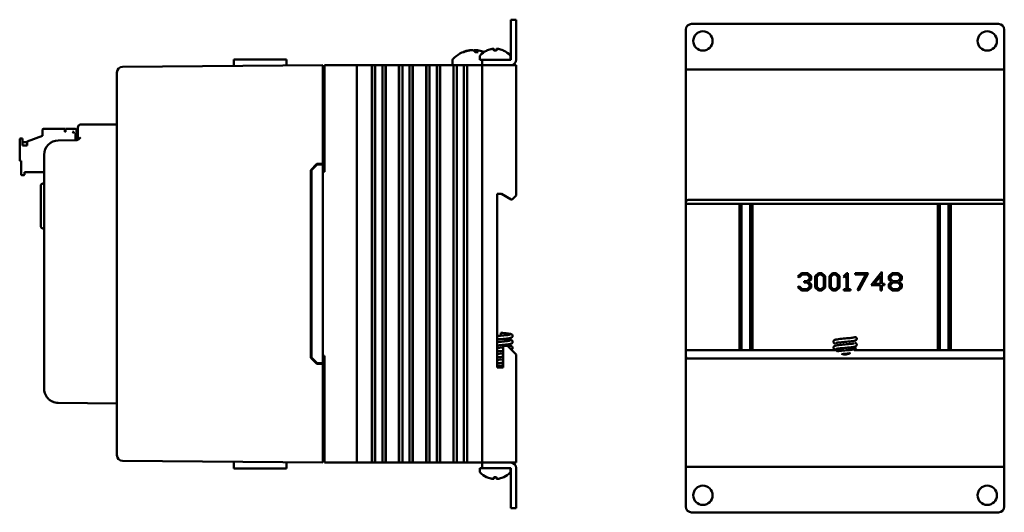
# Model space of a CAD drawing. Header units: inches. Extents: x 1.8 to 23.2, y 1.2 to 17.8.
# Tile 13 of 13: x 14.6 to 23.2, y 7.8 to 12.2. Entities that reach past the tile are written whole.
import ezdxf

# ---------------------------------------------------------------- set-up
doc = ezdxf.new("R2010")
doc.units = ezdxf.units.IN
doc.header["$LTSCALE"] = 0.8
doc.header["$MEASUREMENT"] = 0
doc.layers.add('Visible (ANSI)', color=7, linetype='Continuous', lineweight=50)

msp = doc.modelspace()

# ---------------------------------------------------------------- linework, layer by layer
at = {"layer": 'Visible (ANSI)'}
for p, q in [((18.896, 12.1366), (18.896, 12.1866)), ((18.9438, 12.1866), (18.896, 12.1866)), ((18.896, 12.1366), (18.896, 11.8345)), ((18.9438, 12.1866), (18.9438, 12.1366)), ((18.9438, 11.8345), (18.9438, 12.1366)), ((20.4855, 12.1492), (23.1855, 12.1492)), ((20.4355, 11.7971), (20.4355, 12.0992)), ((23.2355, 12.0992), (23.2355, 11.7971)), ((18.4856, 11.9015), (18.4789, 11.9015)), ((18.6077, 11.9015), (18.5818, 11.9015)), ((18.5929, 11.9166), (18.5916, 11.9015)), ((18.6238, 11.8625), (18.6238, 11.8344)), ((18.7709, 11.9143), (18.7466, 11.9143)), ((18.7477, 11.9273), (18.7489, 11.9143)), ((18.7698, 11.9273), (18.7686, 11.9143)), ((18.8938, 11.8625), (18.8938, 11.8344)), ((17.2438, 11.7866), (15.4823, 11.7713)), ((16.4617, 11.8366), (16.4612, 11.7798)), ((16.4617, 11.8366), (16.6737, 11.8366)), ((16.8225, 11.8366), (16.6737, 11.8366)), ((16.8225, 11.8366), (16.9229, 11.8366)), ((17.2438, 11.7866), (17.2438, 11.7366)), ((17.2588, 11.7866), (17.2588, 10.8466)), ((17.2588, 11.7866), (17.2638, 11.7866)), ((17.2638, 11.7866), (17.5238, 11.7866)), ((17.5238, 11.7866), (17.5438, 11.7866)), ((17.5438, 8.2866), (17.5438, 11.7866)), ((17.6188, 11.7866), (17.5438, 11.7866)), ((17.6188, 11.7866), (17.6699, 11.7866)), ((17.6741, 11.7866), (17.6699, 11.7866)), ((17.6741, 11.7866), (17.6752, 11.7866)), ((17.6741, 11.7866), (17.6741, 8.2866)), ((17.6752, 11.7866), (17.6764, 11.7866)), ((17.6752, 11.7866), (17.6752, 8.2866)), ((17.6764, 11.7866), (17.6917, 11.7866)), ((17.6764, 11.7866), (17.6764, 8.2866)), ((17.6917, 11.7866), (17.7037, 11.7866)), ((17.7037, 11.7866), (17.7206, 11.7866)), ((17.7037, 11.7866), (17.7037, 8.2866)), ((17.7206, 11.7866), (17.7344, 11.7866)), ((17.7344, 11.7866), (17.7361, 11.7866)), ((17.7361, 11.7866), (17.7499, 11.7866)), ((17.7499, 11.7866), (17.7668, 11.7866)), ((17.7668, 11.7866), (17.7788, 11.7866)), ((17.7668, 8.2866), (17.7668, 11.7866)), ((17.7788, 11.7866), (17.7941, 11.7866)), ((17.7941, 11.7866), (17.7953, 11.7866)), ((17.7941, 11.7866), (17.7941, 8.2866)), ((17.7953, 11.7866), (17.7964, 11.7866)), ((17.7953, 11.7866), (17.7953, 8.2866)), ((17.8006, 11.7866), (17.7964, 11.7866)), ((17.7964, 11.7866), (17.7964, 8.2866)), ((17.8006, 11.7866), (17.9089, 11.7866)), ((17.9131, 11.7866), (17.9089, 11.7866)), ((17.9131, 11.7866), (17.9142, 11.7866)), ((17.9131, 11.7866), (17.9131, 8.2866)), ((17.9142, 11.7866), (17.9154, 11.7866)), ((17.9142, 11.7866), (17.9142, 8.2866)), ((17.9154, 11.7866), (17.9307, 11.7866)), ((17.9154, 11.7866), (17.9154, 8.2866)), ((17.9307, 11.7866), (17.9427, 11.7866)), ((17.9427, 11.7866), (17.9596, 11.7866)), ((17.9427, 11.7866), (17.9427, 8.2866)), ((17.9596, 11.7866), (17.9734, 11.7866)), ((17.9734, 11.7866), (17.9751, 11.7866)), ((17.9751, 11.7866), (17.9889, 11.7866)), ((17.9889, 11.7866), (18.0058, 11.7866)), ((18.0058, 8.2866), (18.0058, 11.7866)), ((18.0058, 11.7866), (18.0178, 11.7866)), ((18.0178, 11.7866), (18.0331, 11.7866)), ((18.0331, 11.7866), (18.0343, 11.7866)), ((18.0331, 11.7866), (18.0331, 8.2866)), ((18.0343, 11.7866), (18.0354, 11.7866)), ((18.0343, 11.7866), (18.0343, 8.2866)), ((18.0396, 11.7866), (18.0354, 11.7866)), ((18.0354, 11.7866), (18.0354, 8.2866)), ((18.0396, 11.7866), (18.1479, 11.7866)), ((18.1521, 11.7866), (18.1479, 11.7866)), ((18.1521, 11.7866), (18.1532, 11.7866)), ((18.1521, 11.7866), (18.1521, 8.2866)), ((18.1532, 11.7866), (18.1544, 11.7866)), ((18.1532, 11.7866), (18.1532, 8.2866)), ((18.1544, 11.7866), (18.1697, 11.7866)), ((18.1544, 11.7866), (18.1544, 8.2866)), ((18.1697, 11.7866), (18.1817, 11.7866)), ((18.1817, 11.7866), (18.1986, 11.7866)), ((18.1817, 11.7866), (18.1817, 8.2866)), ((18.1986, 11.7866), (18.2124, 11.7866)), ((18.2124, 11.7866), (18.2141, 11.7866)), ((18.2141, 11.7866), (18.2279, 11.7866)), ((18.2279, 11.7866), (18.2448, 11.7866)), ((18.2448, 8.2866), (18.2448, 11.7866)), ((18.2448, 11.7866), (18.2568, 11.7866)), ((18.2568, 11.7866), (18.2721, 11.7866)), ((18.2721, 11.7866), (18.2733, 11.7866)), ((18.2721, 11.7866), (18.2721, 8.2866)), ((18.2733, 11.7866), (18.2744, 11.7866)), ((18.2733, 11.7866), (18.2733, 8.2866)), ((18.2786, 11.7866), (18.2744, 11.7866)), ((18.2744, 11.7866), (18.2744, 8.2866)), ((18.2786, 11.7866), (18.3869, 11.7866)), ((18.3823, 11.8247), (18.3823, 11.7866)), ((18.3911, 11.7866), (18.3869, 11.7866)), ((18.3911, 11.7866), (18.3922, 11.7866)), ((18.3911, 11.7866), (18.3911, 8.2866)), ((18.3922, 11.7866), (18.3934, 11.7866)), ((18.3922, 11.7866), (18.3922, 8.2866)), ((18.3934, 11.7866), (18.4087, 11.7866)), ((18.3934, 11.7866), (18.3934, 8.2866)), ((18.4087, 11.7866), (18.4207, 11.7866)), ((18.4207, 11.7866), (18.4376, 11.7866)), ((18.4207, 11.7866), (18.4207, 8.2866)), ((18.4376, 11.7866), (18.4514, 11.7866)), ((18.4514, 11.7866), (18.4531, 11.7866)), ((18.4531, 11.7866), (18.4669, 11.7866)), ((18.4669, 11.7866), (18.4838, 11.7866)), ((18.4838, 8.2866), (18.4838, 11.7866)), ((18.4838, 11.7866), (18.4958, 11.7866)), ((18.4958, 11.7866), (18.5111, 11.7866)), ((18.5111, 11.7866), (18.5123, 11.7866)), ((18.5111, 11.7866), (18.5111, 8.2866)), ((18.5123, 11.7866), (18.5134, 11.7866)), ((18.5123, 11.7866), (18.5123, 8.2866)), ((18.5176, 11.7866), (18.5134, 11.7866)), ((18.5134, 11.7866), (18.5134, 8.2866)), ((18.5176, 11.7866), (18.6238, 11.7866)), ((18.6238, 11.8344), (18.6438, 11.8344)), ((18.6438, 11.7866), (18.6238, 11.7866)), ((18.6438, 11.8344), (18.6438, 11.7866)), ((18.6438, 11.8344), (18.6938, 11.8344)), ((18.6438, 11.7866), (18.6638, 11.7866)), ((18.6438, 11.7866), (18.6438, 8.2866)), ((18.6638, 11.7866), (18.9238, 11.7866)), ((18.8959, 11.8344), (18.6938, 11.8344)), ((18.8959, 11.7866), (18.6938, 11.7866)), ((18.9238, 11.7866), (18.9438, 11.7866)), ((18.9438, 10.6376), (18.9438, 11.7866)), ((20.4355, 11.7492), (20.4355, 11.7971)), ((23.2355, 11.7492), (23.2355, 11.7971)), ((15.4328, 11.7208), (15.4328, 11.7213)), ((15.4328, 11.7208), (15.4328, 8.3524)), ((17.2438, 10.9166), (17.2438, 11.7366)), ((17.2438, 11.7176), (17.2588, 11.7176)), ((20.4355, 11.7492), (20.4555, 11.7492)), ((20.4355, 11.7492), (20.4355, 10.5802)), ((20.4555, 11.7492), (23.2155, 11.7492)), ((23.2155, 11.7492), (23.2355, 11.7492)), ((23.2355, 10.5802), (23.2355, 11.7492)), ((15.4328, 11.2651), (15.1135, 11.2624)), ((14.7787, 11.2185), (14.7787, 11.1634)), ((14.7866, 11.2264), (14.9756, 11.2264)), ((14.9756, 11.1988), (14.9756, 11.2264)), ((14.9795, 11.1988), (14.9756, 11.1988)), ((14.9795, 11.2264), (15.0661, 11.2264)), ((14.9795, 11.1988), (14.9795, 11.2264)), ((15.0425, 11.1988), (15.0543, 11.187)), ((15.0543, 11.1988), (15.0425, 11.1988)), ((15.0543, 11.1988), (15.0543, 11.187)), ((15.07, 11.1252), (15.07, 11.187)), ((15.07, 11.187), (15.0888, 11.187)), ((15.0779, 11.187), (15.0779, 11.2146)), ((15.0888, 11.2124), (15.0888, 11.2374)), ((15.0888, 11.2124), (15.0888, 11.1494)), ((14.5779, 11.1319), (14.5779, 10.9508)), ((14.6015, 11.1398), (14.5858, 11.1398)), ((14.6015, 11.0783), (14.6015, 11.1398)), ((14.6015, 11.1083), (14.6449, 11.1083)), ((14.6449, 11.1147), (14.7787, 11.1634)), ((14.6449, 11.1147), (14.6449, 11.0783)), ((15.0705, 11.1245), (14.9167, 11.1231)), ((14.6449, 11.0783), (14.6015, 11.0783)), ((14.7928, 10.9981), (14.7928, 8.9376)), ((14.5858, 10.9429), (14.5897, 10.9429)), ((14.5897, 10.9429), (14.5897, 10.8248)), ((17.1388, 10.8628), (17.1917, 10.9162)), ((17.1438, 10.8608), (17.1938, 10.9112)), ((17.1917, 10.9162), (17.2438, 10.9166)), ((17.2438, 10.9116), (17.1938, 10.9112)), ((17.2438, 10.9116), (17.2438, 10.9166)), ((17.2438, 9.1616), (17.2438, 10.9116)), ((14.6212, 10.8248), (14.6212, 10.8445)), ((14.6212, 10.8445), (14.7928, 10.8445)), ((17.1388, 9.2105), (17.1388, 10.8628)), ((17.1438, 10.8608), (17.1438, 9.2125)), ((17.2438, 10.8466), (17.2588, 10.8466)), ((14.5976, 10.8169), (14.6134, 10.8169)), ((14.7821, 10.7442), (14.7928, 10.7446)), ((14.7628, 10.3691), (14.7628, 10.7242)), ((18.7758, 10.6526), (18.8138, 10.6526)), ((18.7758, 9.1256), (18.7758, 10.6526)), ((18.8138, 10.6526), (18.9004, 10.6026)), ((18.9004, 10.6026), (18.9088, 10.6026)), ((18.9088, 10.6026), (18.9238, 10.6176)), ((18.9438, 10.6376), (18.9238, 10.6176)), ((20.4355, 10.5652), (20.4355, 10.5802)), ((23.2355, 10.5652), (20.4355, 10.5652)), ((20.4355, 9.2782), (20.4355, 10.5652)), ((20.4555, 10.6002), (23.2155, 10.6002)), ((20.906, 10.5652), (20.906, 9.2782)), ((20.9253, 9.2782), (20.9253, 10.5652)), ((21.0017, 9.2782), (21.0017, 10.5652)), ((21.021, 9.2782), (21.021, 10.5652)), ((22.65, 10.5652), (22.65, 9.2782)), ((22.6693, 9.2782), (22.6693, 10.5652)), ((22.7457, 9.2782), (22.7457, 10.5652)), ((22.765, 9.2782), (22.765, 10.5652)), ((23.2355, 10.5802), (23.2355, 10.5652)), ((23.2355, 10.5652), (23.2355, 9.2782)), ((14.7821, 10.3491), (14.7928, 10.3487)), ((22.0642, 9.8486), (22.1591, 9.9675)), ((22.1591, 9.9675), (22.1591, 9.8613)), ((21.4214, 9.9262), (21.452, 9.9548)), ((21.4311, 9.9172), (21.4214, 9.9262)), ((21.4575, 9.9422), (21.4311, 9.9172)), ((21.452, 9.9548), (21.5074, 9.9548)), ((21.5018, 9.9422), (21.4575, 9.9422)), ((21.4746, 9.8846), (21.5018, 9.8846)), ((21.4746, 9.8719), (21.4746, 9.8846)), ((21.5018, 9.8719), (21.4746, 9.8719)), ((21.5227, 9.9224), (21.5018, 9.9422)), ((21.5018, 9.8846), (21.5227, 9.9043)), ((21.5227, 9.8522), (21.5018, 9.8719)), ((21.5074, 9.9548), (21.5363, 9.9277)), ((21.5363, 9.8992), (21.514, 9.8784)), ((21.514, 9.8784), (21.5363, 9.8574)), ((21.5227, 9.9043), (21.5227, 9.9224)), ((21.5363, 9.9277), (21.5363, 9.8992)), ((21.5727, 9.9277), (21.6015, 9.9548)), ((21.5727, 9.8288), (21.5727, 9.9277)), ((21.607, 9.9422), (21.5861, 9.9224)), ((21.5861, 9.9224), (21.5861, 9.834)), ((21.6015, 9.9548), (21.6319, 9.9548)), ((21.6264, 9.9422), (21.607, 9.9422)), ((21.6473, 9.9224), (21.6264, 9.9422)), ((21.6319, 9.9548), (21.6608, 9.9277)), ((21.6473, 9.834), (21.6473, 9.9224)), ((21.6608, 9.9277), (21.6608, 9.8288)), ((21.6973, 9.9277), (21.7261, 9.9548)), ((21.6973, 9.8288), (21.6973, 9.9277)), ((21.7316, 9.9422), (21.7107, 9.9224)), ((21.7107, 9.9224), (21.7107, 9.834)), ((21.7261, 9.9548), (21.7565, 9.9548)), ((21.751, 9.9422), (21.7316, 9.9422)), ((21.7719, 9.9224), (21.751, 9.9422)), ((21.7565, 9.9548), (21.7853, 9.9277)), ((21.7719, 9.834), (21.7719, 9.9224)), ((21.7853, 9.9277), (21.7853, 9.8288)), ((21.8201, 9.9262), (21.8507, 9.9548)), ((21.8298, 9.9172), (21.8201, 9.9262)), ((21.8468, 9.9333), (21.8298, 9.9172)), ((21.8468, 9.8143), (21.8468, 9.9333)), ((21.8507, 9.9548), (21.8601, 9.9548)), ((21.8601, 9.9548), (21.8601, 9.8143)), ((21.9231, 9.9548), (22.0388, 9.9548)), ((21.9231, 9.9422), (21.9231, 9.9548)), ((22.0169, 9.9422), (21.9231, 9.9422)), ((21.945, 9.807), (22.0169, 9.9422)), ((22.0388, 9.9548), (21.9566, 9.8009)), ((22.1456, 9.9296), (22.0911, 9.8613)), ((22.1456, 9.8613), (22.1456, 9.9296)), ((22.2205, 9.9277), (22.2493, 9.9548)), ((22.2205, 9.8992), (22.2205, 9.9277)), ((22.2425, 9.8784), (22.2205, 9.8992)), ((22.2205, 9.8574), (22.2425, 9.8784)), ((22.2549, 9.9422), (22.234, 9.9224)), ((22.234, 9.9224), (22.234, 9.9043)), ((22.234, 9.9043), (22.2549, 9.8846)), ((22.2549, 9.8719), (22.234, 9.8522)), ((22.2493, 9.9548), (22.3047, 9.9548)), ((22.2991, 9.9422), (22.2549, 9.9422)), ((22.2549, 9.8846), (22.2991, 9.8846)), ((22.2991, 9.8719), (22.2549, 9.8719)), ((22.32, 9.9224), (22.2991, 9.9422)), ((22.2991, 9.8846), (22.32, 9.9043)), ((22.32, 9.8522), (22.2991, 9.8719)), ((22.3047, 9.9548), (22.3336, 9.9277)), ((22.3336, 9.8992), (22.3114, 9.8784)), ((22.3114, 9.8784), (22.3336, 9.8574)), ((22.32, 9.9043), (22.32, 9.9224)), ((22.3336, 9.9277), (22.3336, 9.8992)), ((21.4214, 9.8303), (21.4311, 9.8394)), ((21.452, 9.8019), (21.4214, 9.8303)), ((21.4311, 9.8394), (21.4575, 9.8143)), ((21.5074, 9.8019), (21.452, 9.8019)), ((21.4575, 9.8143), (21.5018, 9.8143)), ((21.5018, 9.8143), (21.5227, 9.834)), ((21.5363, 9.8288), (21.5074, 9.8019)), ((21.5227, 9.834), (21.5227, 9.8522)), ((21.5363, 9.8574), (21.5363, 9.8288)), ((21.6015, 9.8019), (21.5727, 9.8288)), ((21.5861, 9.834), (21.607, 9.8143)), ((21.6319, 9.8019), (21.6015, 9.8019)), ((21.607, 9.8143), (21.6264, 9.8143)), ((21.6264, 9.8143), (21.6473, 9.834)), ((21.6608, 9.8288), (21.6319, 9.8019)), ((21.7261, 9.8019), (21.6973, 9.8288)), ((21.7107, 9.834), (21.7316, 9.8143)), ((21.7565, 9.8019), (21.7261, 9.8019)), ((21.7316, 9.8143), (21.751, 9.8143)), ((21.751, 9.8143), (21.7719, 9.834)), ((21.7853, 9.8288), (21.7565, 9.8019)), ((21.8235, 9.8143), (21.8468, 9.8143)), ((21.8235, 9.8019), (21.8235, 9.8143)), ((21.8834, 9.8019), (21.8235, 9.8019)), ((21.8601, 9.8143), (21.8834, 9.8143)), ((21.8834, 9.8143), (21.8834, 9.8019)), ((21.9566, 9.8009), (21.945, 9.807)), ((22.1456, 9.8486), (22.0642, 9.8486)), ((22.0911, 9.8613), (22.1456, 9.8613)), ((22.1456, 9.8033), (22.1456, 9.8486)), ((22.1591, 9.8033), (22.1456, 9.8033)), ((22.1591, 9.8613), (22.1824, 9.8613)), ((22.1591, 9.8486), (22.1591, 9.8033)), ((22.1824, 9.8486), (22.1591, 9.8486)), ((22.1824, 9.8613), (22.1824, 9.8486)), ((22.2205, 9.8288), (22.2205, 9.8574)), ((22.2493, 9.8019), (22.2205, 9.8288)), ((22.234, 9.8522), (22.234, 9.834)), ((22.234, 9.834), (22.2549, 9.8143)), ((22.3047, 9.8019), (22.2493, 9.8019)), ((22.2549, 9.8143), (22.2991, 9.8143)), ((22.2991, 9.8143), (22.32, 9.834)), ((22.3336, 9.8288), (22.3047, 9.8019)), ((22.32, 9.834), (22.32, 9.8522)), ((22.3336, 9.8574), (22.3336, 9.8288)), ((18.8098, 9.4303), (18.8098, 9.4041)), ((18.8678, 9.3156), (18.8278, 9.3156)), ((18.8278, 9.3156), (18.8278, 9.1256)), ((18.9238, 9.2596), (18.8678, 9.3156)), ((21.758, 9.2782), (20.4355, 9.2782)), ((20.4355, 9.2222), (20.4355, 9.2782)), ((21.7449, 9.2782), (21.7449, 9.2832)), ((21.8556, 9.2992), (21.9258, 9.2992)), ((21.8722, 9.2975), (21.9258, 9.2975)), ((23.2355, 9.2782), (21.915, 9.2782)), ((21.9258, 9.2992), (21.9258, 9.2975)), ((21.9258, 9.2975), (21.9261, 9.2975)), ((21.9261, 9.2975), (21.9261, 9.2889)), ((23.2355, 9.2782), (23.2355, 9.2222)), ((17.1917, 9.1571), (17.1388, 9.2105)), ((17.1938, 9.1621), (17.1438, 9.2125)), ((17.2588, 9.2266), (17.2438, 9.2266)), ((17.2588, 9.2266), (17.2588, 8.2866)), ((18.9238, 9.2596), (18.9438, 9.2396)), ((18.9438, 8.2866), (18.9438, 9.2396)), ((20.4355, 9.2222), (20.4355, 8.2492)), ((23.2155, 9.2022), (20.4555, 9.2022)), ((23.2355, 8.2492), (23.2355, 9.2222)), ((17.2438, 9.1566), (17.1917, 9.1571)), ((17.2438, 9.1616), (17.1938, 9.1621)), ((17.2438, 9.1566), (17.2438, 9.1616)), ((17.2438, 8.3366), (17.2438, 9.1566)), ((18.8278, 9.1256), (18.7758, 9.1256)), ((14.9167, 8.8126), (15.4328, 8.8081)), ((15.4328, 8.352), (15.4328, 8.3524)), ((17.2438, 8.3556), (17.2588, 8.3556)), ((17.2438, 8.3366), (17.2438, 8.2866)), ((15.4823, 8.302), (17.2438, 8.2866)), ((16.4617, 8.2366), (16.4612, 8.2935)), ((16.4617, 8.2366), (16.6737, 8.2366)), ((16.8225, 8.2366), (16.6737, 8.2366)), ((16.8225, 8.2366), (16.9229, 8.2366)), ((17.2638, 8.2866), (17.2588, 8.2866)), ((17.2638, 8.2866), (17.5238, 8.2866)), ((17.5438, 8.2866), (17.5238, 8.2866)), ((17.5438, 8.2866), (17.6188, 8.2866)), ((17.6699, 8.2866), (17.6188, 8.2866)), ((17.6699, 8.2866), (17.6741, 8.2866)), ((17.6741, 8.2866), (17.6752, 8.2866)), ((17.6752, 8.2866), (17.6764, 8.2866)), ((17.6764, 8.2866), (17.6917, 8.2866)), ((17.7037, 8.2866), (17.6917, 8.2866)), ((17.7206, 8.2866), (17.7037, 8.2866)), ((17.7344, 8.2866), (17.7206, 8.2866)), ((17.7361, 8.2866), (17.7344, 8.2866)), ((17.7499, 8.2866), (17.7361, 8.2866)), ((17.7668, 8.2866), (17.7499, 8.2866)), ((17.7788, 8.2866), (17.7668, 8.2866)), ((17.7788, 8.2866), (17.7941, 8.2866)), ((17.7941, 8.2866), (17.7953, 8.2866)), ((17.7953, 8.2866), (17.7964, 8.2866)), ((17.7964, 8.2866), (17.8006, 8.2866)), ((17.9089, 8.2866), (17.8006, 8.2866)), ((17.9089, 8.2866), (17.9131, 8.2866)), ((17.9131, 8.2866), (17.9142, 8.2866)), ((17.9142, 8.2866), (17.9154, 8.2866)), ((17.9154, 8.2866), (17.9307, 8.2866)), ((17.9427, 8.2866), (17.9307, 8.2866)), ((17.9596, 8.2866), (17.9427, 8.2866)), ((17.9734, 8.2866), (17.9596, 8.2866)), ((17.9751, 8.2866), (17.9734, 8.2866)), ((17.9889, 8.2866), (17.9751, 8.2866)), ((18.0058, 8.2866), (17.9889, 8.2866)), ((18.0178, 8.2866), (18.0058, 8.2866)), ((18.0178, 8.2866), (18.0331, 8.2866)), ((18.0331, 8.2866), (18.0343, 8.2866)), ((18.0343, 8.2866), (18.0354, 8.2866)), ((18.0354, 8.2866), (18.0396, 8.2866)), ((18.1479, 8.2866), (18.0396, 8.2866)), ((18.1479, 8.2866), (18.1521, 8.2866)), ((18.1521, 8.2866), (18.1532, 8.2866)), ((18.1532, 8.2866), (18.1544, 8.2866)), ((18.1544, 8.2866), (18.1697, 8.2866)), ((18.1817, 8.2866), (18.1697, 8.2866)), ((18.1986, 8.2866), (18.1817, 8.2866)), ((18.2124, 8.2866), (18.1986, 8.2866)), ((18.2141, 8.2866), (18.2124, 8.2866)), ((18.2279, 8.2866), (18.2141, 8.2866)), ((18.2448, 8.2866), (18.2279, 8.2866)), ((18.2568, 8.2866), (18.2448, 8.2866)), ((18.2568, 8.2866), (18.2721, 8.2866)), ((18.2721, 8.2866), (18.2733, 8.2866)), ((18.2733, 8.2866), (18.2744, 8.2866)), ((18.2744, 8.2866), (18.2786, 8.2866)), ((18.3869, 8.2866), (18.2786, 8.2866)), ((18.3869, 8.2866), (18.3911, 8.2866)), ((18.3911, 8.2866), (18.3922, 8.2866)), ((18.3922, 8.2866), (18.3934, 8.2866)), ((18.3934, 8.2866), (18.4087, 8.2866)), ((18.4207, 8.2866), (18.4087, 8.2866)), ((18.4376, 8.2866), (18.4207, 8.2866)), ((18.4514, 8.2866), (18.4376, 8.2866)), ((18.4531, 8.2866), (18.4514, 8.2866)), ((18.4669, 8.2866), (18.4531, 8.2866)), ((18.4838, 8.2866), (18.4669, 8.2866)), ((18.4958, 8.2866), (18.4838, 8.2866)), ((18.4958, 8.2866), (18.5111, 8.2866)), ((18.5111, 8.2866), (18.5123, 8.2866)), ((18.5123, 8.2866), (18.5134, 8.2866)), ((18.5134, 8.2866), (18.5176, 8.2866)), ((18.6238, 8.2866), (18.5176, 8.2866)), ((18.6238, 8.2866), (18.6438, 8.2866)), ((18.6438, 8.2388), (18.6238, 8.2388)), ((18.6238, 8.2108), (18.6238, 8.2388)), ((18.6638, 8.2866), (18.6438, 8.2866)), ((18.6438, 8.2866), (18.6438, 8.2388)), ((18.6938, 8.2388), (18.6438, 8.2388)), ((18.6638, 8.2866), (18.9238, 8.2866)), ((18.8959, 8.2866), (18.6938, 8.2866)), ((18.6938, 8.2388), (18.8959, 8.2388)), ((18.8938, 8.2108), (18.8938, 8.2388)), ((18.896, 8.2388), (18.896, 7.9366)), ((18.9438, 8.2866), (18.9238, 8.2866)), ((18.9438, 7.9366), (18.9438, 8.2388)), ((20.4555, 8.2492), (20.4355, 8.2492)), ((20.4355, 8.2492), (20.4355, 8.2014)), ((20.4555, 8.2492), (23.2155, 8.2492)), ((23.2355, 8.2492), (23.2155, 8.2492)), ((23.2355, 8.2492), (23.2355, 8.2014)), ((18.7466, 8.159), (18.7709, 8.159)), ((18.7477, 8.146), (18.7489, 8.159)), ((18.7698, 8.146), (18.7686, 8.159)), ((20.4355, 7.8992), (20.4355, 8.2014)), ((23.2355, 8.2014), (23.2355, 7.8992)), ((18.896, 7.8866), (18.896, 7.9366)), ((18.896, 7.8866), (18.9438, 7.8866)), ((18.9438, 7.9366), (18.9438, 7.8866)), ((23.1855, 7.8492), (20.4855, 7.8492))]:
    msp.add_line(p, q, dxfattribs=at)
for centre in [(20.5855, 11.9992), (23.0855, 11.9992), (20.5855, 7.9992), (23.0855, 7.9992)]:
    msp.add_circle(centre, 0.085, dxfattribs=at)
for centre, radius, start, end in [((20.4855, 12.0992), 0.05, 90, 180), ((23.1855, 12.0992), 0.05, 0, 90), ((18.5688, 11.6772), 0.2425, 100.82657, 138.45912), ((18.5688, 11.6772), 0.2425, 67.7051, 79.17343), ((18.6388, 11.8625), 0.015, 138.38839, 180), ((18.7588, 11.7559), 0.1755, 115.97376, 138.38839), ((18.6843, 11.9087), 0.0056, 93.03124, 115.97376), ((18.8332, 11.9087), 0.0056, 64.02624, 86.96876), ((18.7588, 11.7559), 0.1755, 41.61161, 64.02624), ((18.8788, 11.8625), 0.015, 0, 41.61161), ((18.4023, 11.8247), 0.02, 138.45912, 180), ((18.8959, 11.8345), 0.0000394, 270, 0), ((18.8959, 11.8345), 0.0478, 270, 0), ((15.4828, 11.7213), 0.05, 90.5, 180), ((15.1138, 11.2374), 0.025, 90.5, 180), ((14.7866, 11.2185), 0.00787, 90, 180), ((15.0661, 11.2146), 0.0118, 0, 90), ((14.5858, 11.1319), 0.00787, 90, 180), ((14.9178, 10.9981), 0.125, 90.5, 180), ((15.0638, 11.1494), 0.025, 270.5, 0), ((14.5858, 10.9508), 0.00787, 180, 270), ((14.5976, 10.8248), 0.00787, 180, 270), ((14.6134, 10.8248), 0.00787, 270, 0), ((14.7828, 10.7242), 0.02, 92, 180), ((20.4555, 10.5802), 0.02, 90, 180), ((23.2155, 10.5802), 0.02, 0, 90), ((14.7828, 10.3691), 0.02, 180, 268), ((21.9232, 9.3779), 0.015, 0, 130.96262), ((21.8355, 9.3362), 0.0968, 216.81457, 226.95183), ((20.4555, 9.2222), 0.02, 180, 270), ((21.8355, 9.3362), 0.0968, 250.49621, 299.72048), ((23.2155, 9.2222), 0.02, 270, 0), ((14.9178, 8.9376), 0.125, 180, 216.37208), ((15.4828, 8.352), 0.05, 180, 269.5), ((18.8959, 8.2388), 0.0478, 0, 90), ((18.8959, 8.2388), 0.0000394, 0, 90), ((18.6388, 8.2108), 0.015, 180, 221.61161), ((18.7588, 8.3173), 0.1755, 221.61161, 244.02624), ((18.6843, 8.1646), 0.0056, 244.02624, 266.96876), ((18.8332, 8.1646), 0.0056, 273.03124, 295.97376), ((18.7588, 8.3173), 0.1755, 295.97376, 318.38839), ((18.8788, 8.2108), 0.015, 318.38839, 0), ((20.4855, 7.8992), 0.05, 180, 270), ((23.1855, 7.8992), 0.05, 270, 0)]:
    msp.add_arc(centre, radius, start, end, dxfattribs=at)
for centre, major_axis, ratio, start_param, end_param in [((18.5711, 11.678), (-0.0807, 0.2284), 0.965147, 6.148166, 6.347066), ((18.5656, 11.678), (0.0626, 0.234), 0.941411, 0.440211, 0.639111), ((18.578, 11.678), (-0.0218, 0.2413), 0.24677, 5.8685, 6.067399), ((18.5597, 11.678), (0.0223, 0.2412), 0.325805, 5.920934, 6.119834), ((18.7584, 11.7565), (0.1419, 0.103), 0.994184, 1.162703, 1.391464), ((18.765, 11.7565), (-0.0153, 0.1747), 0.063267, 0.217042, 0.445804), ((18.7525, 11.7565), (0.0153, 0.1747), 0.063267, 5.837382, 6.066143), ((18.7592, 11.7565), (0.1419, -0.103), 0.994184, 1.750128, 1.978889), ((18.7584, 8.3168), (-0.1419, 0.103), 0.994184, 1.750128, 1.978889), ((18.765, 8.3168), (-0.0153, -0.1747), 0.063267, 5.837382, 6.066143), ((18.7525, 8.3168), (0.0153, -0.1747), 0.063267, 0.217042, 0.445804), ((18.7592, 8.3168), (-0.1419, -0.103), 0.994184, 1.162703, 1.391464)]:
    msp.add_ellipse(centre, major_axis=major_axis, ratio=ratio, start_param=start_param, end_param=end_param, dxfattribs=at)
for points, knots in [([(18.4765, 11.901), (18.4765, 11.901), (18.4765, 11.901), (18.4772, 11.9013), (18.4781, 11.9015), (18.4789, 11.9015)], [0.017596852, 0.017596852, 0.017596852, 0.017596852, 0.01762601, 0.01762601, 0.023499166, 0.023499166, 0.023499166, 0.023499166]), ([(18.5441, 11.9171), (18.5435, 11.9174), (18.5426, 11.9175), (18.5396, 11.9176), (18.537, 11.9174), (18.5308, 11.9167), (18.527, 11.9161), (18.5226, 11.9152), (18.5217, 11.915), (18.5209, 11.9149)], [0.03899714, 0.03899714, 0.03899714, 0.03899714, 0.06091597, 0.06091597, 0.0912553, 0.0912553, 0.12159464, 0.12159464, 0.12829742, 0.12829742, 0.12829742, 0.12829742]), ([(18.5284, 11.9149), (18.5321, 11.9156), (18.5364, 11.9163), (18.5448, 11.9172), (18.5489, 11.9175), (18.5561, 11.9176), (18.5596, 11.9174), (18.5652, 11.9167), (18.5674, 11.9161), (18.569, 11.9152), (18.5693, 11.915), (18.5695, 11.9149)], [0, 0, 0, 0, 0.030458, 0.030458, 0.060916, 0.060916, 0.0912553, 0.0912553, 0.1215946, 0.1215946, 0.1282974, 0.1282974, 0.1282974, 0.1282974]), ([(18.5934, 11.9171), (18.5904, 11.9174), (18.5876, 11.9175), (18.5814, 11.9176), (18.5779, 11.9174), (18.5723, 11.9167), (18.5702, 11.9161), (18.5688, 11.9153), (18.5688, 11.9153), (18.5688, 11.9153)], [0.03899714, 0.03899714, 0.03899714, 0.03899714, 0.06091597, 0.06091597, 0.0912553, 0.0912553, 0.12159464, 0.12159464, 0.12200406, 0.12200406, 0.12200406, 0.12200406]), ([(18.5945, 11.9149), (18.5933, 11.9156), (18.5927, 11.9163), (18.5933, 11.9172), (18.5944, 11.9175), (18.5979, 11.9176), (18.6005, 11.9174), (18.6068, 11.9167), (18.6105, 11.9161), (18.6142, 11.9153), (18.6142, 11.9153), (18.6143, 11.9153)], [0, 0, 0, 0, 0.030458, 0.030458, 0.060916, 0.060916, 0.0912553, 0.0912553, 0.1215946, 0.1215946, 0.1220041, 0.1220041, 0.1220041, 0.1220041]), ([(18.6077, 11.9015), (18.6079, 11.9015), (18.6082, 11.9013), (18.6084, 11.901), (18.6084, 11.901), (18.6084, 11.901)], [0.070224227, 0.070224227, 0.070224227, 0.070224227, 0.076097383, 0.076097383, 0.076126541, 0.076126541, 0.076126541, 0.076126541]), ([(18.7207, 11.9269), (18.7238, 11.9276), (18.7272, 11.9282), (18.7336, 11.9291), (18.7366, 11.9294), (18.7414, 11.9295), (18.7435, 11.9294), (18.7465, 11.9287), (18.7474, 11.9282), (18.7477, 11.9274), (18.7478, 11.9272), (18.7477, 11.9269)], [0, 0, 0, 0, 0.0245201, 0.0245201, 0.0490401, 0.0490401, 0.0733788, 0.0733788, 0.0977174, 0.0977174, 0.1059587, 0.1059587, 0.1059587, 0.1059587]), ([(18.7465, 11.9137), (18.7465, 11.9138), (18.7465, 11.9138), (18.7465, 11.9141), (18.7465, 11.9143), (18.7466, 11.9143)], [0.015061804, 0.015061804, 0.015061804, 0.015061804, 0.015911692, 0.015911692, 0.021209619, 0.021209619, 0.021209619, 0.021209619]), ([(18.7698, 11.9269), (18.7697, 11.9276), (18.7701, 11.9282), (18.7724, 11.9291), (18.7742, 11.9294), (18.7784, 11.9295), (18.7811, 11.9294), (18.7872, 11.9287), (18.7905, 11.9282), (18.7947, 11.9274), (18.7958, 11.9272), (18.7969, 11.9269)], [0, 0, 0, 0, 0.0245201, 0.0245201, 0.0490401, 0.0490401, 0.0733788, 0.0733788, 0.0977174, 0.0977174, 0.1059587, 0.1059587, 0.1059587, 0.1059587]), ([(18.7709, 11.9143), (18.771, 11.9143), (18.771, 11.9141), (18.771, 11.9138), (18.771, 11.9138), (18.7711, 11.9137)], [0.063402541, 0.063402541, 0.063402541, 0.063402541, 0.068700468, 0.068700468, 0.069550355, 0.069550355, 0.069550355, 0.069550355]), ([(15.0705, 11.1245), (15.0744, 11.1245), (15.0789, 11.1252), (15.0892, 11.1292), (15.094, 11.1323), (15.1036, 11.1397), (15.1085, 11.1447), (15.1134, 11.1497), (15.1135, 11.1498), (15.1135, 11.1498)], [0, 0, 0, 0, 0.0302867, 0.0302867, 0.0656682, 0.0656682, 0.1146511, 0.1146511, 0.1151055, 0.1151055, 0.1151055, 0.1151055]), ([(18.8098, 9.4303), (18.8193, 9.4294), (18.8289, 9.4285), (18.847, 9.4267), (18.8556, 9.4258), (18.8711, 9.424), (18.8781, 9.423), (18.89, 9.4211), (18.8948, 9.4201), (18.9011, 9.4179), (18.9033, 9.4171), (18.9065, 9.4147), (18.9072, 9.4141), (18.9093, 9.4119), (18.9105, 9.4101), (18.9119, 9.4067), (18.9123, 9.4053), (18.9126, 9.4021), (18.9125, 9.4004), (18.9117, 9.397), (18.911, 9.3953), (18.9092, 9.3923), (18.908, 9.3911), (18.9058, 9.3891), (18.9047, 9.3884), (18.9022, 9.387), (18.9009, 9.3864), (18.8963, 9.3848), (18.893, 9.384), (18.885, 9.3825), (18.8805, 9.3818), (18.8676, 9.38), (18.8584, 9.3789), (18.8395, 9.377), (18.8298, 9.376), (18.8106, 9.3742), (18.8008, 9.3733), (18.7862, 9.3718), (18.7809, 9.3713), (18.7758, 9.3708)], [0, 0, 0, 0, 0.0728813, 0.0728813, 0.1450202, 0.1450202, 0.218815, 0.218815, 0.2967807, 0.2967807, 0.3346159, 0.3346159, 0.3458628, 0.3458628, 0.3655469, 0.3655469, 0.3786091, 0.3786091, 0.3930253, 0.3930253, 0.4091573, 0.4091573, 0.42532, 0.42532, 0.4424665, 0.4424665, 0.466294, 0.466294, 0.5248431, 0.5248431, 0.5807184, 0.5807184, 0.665026, 0.665026, 0.7400516, 0.7400516, 0.8127045, 0.8127045, 0.8551553, 0.8551553, 0.8551553, 0.8551553]), ([(18.7758, 9.4008), (18.7847, 9.4017), (18.7943, 9.4026), (18.8134, 9.4044), (18.823, 9.4054), (18.8411, 9.4071), (18.8498, 9.408), (18.8649, 9.4098), (18.8717, 9.4107), (18.8821, 9.4123), (18.8862, 9.4131), (18.8889, 9.4139), (18.8894, 9.4141), (18.8894, 9.4141)], [11.0376623, 11.0376623, 11.0376623, 11.0376623, 11.1112429, 11.1112429, 11.1836872, 11.1836872, 11.2549424, 11.2549424, 11.3247436, 11.3247436, 11.3913693, 11.3913693, 11.4155055, 11.4155055, 11.4155055, 11.4155055]), ([(18.8293, 9.376), (18.8321, 9.3757), (18.8348, 9.3754), (18.8464, 9.3743), (18.8551, 9.3734), (18.8707, 9.3715), (18.8777, 9.3706), (18.8897, 9.3686), (18.8945, 9.3677), (18.9009, 9.3655), (18.903, 9.3647), (18.9063, 9.3624), (18.9071, 9.3617), (18.9092, 9.3595), (18.9105, 9.3577), (18.9119, 9.3543), (18.9123, 9.3528), (18.9126, 9.3497), (18.9125, 9.3481), (18.9121, 9.3462), (18.912, 9.3458), (18.9116, 9.3443), (18.9111, 9.3431), (18.9097, 9.3405), (18.9086, 9.3392), (18.9063, 9.337), (18.9052, 9.3362), (18.9028, 9.3348), (18.9015, 9.3342), (18.8976, 9.3327), (18.895, 9.332), (18.8884, 9.3306), (18.8844, 9.3299), (18.8722, 9.3281), (18.8627, 9.3269), (18.8436, 9.3249), (18.8339, 9.3239), (18.8147, 9.3221), (18.805, 9.3211), (18.7888, 9.3196), (18.7821, 9.3189), (18.7758, 9.3183)], [1.5300752, 1.5300752, 1.5300752, 1.5300752, 1.5514289, 1.5514289, 1.6236222, 1.6236222, 1.6973688, 1.6973688, 1.775178, 1.775178, 1.8137865, 1.8137865, 1.8255127, 1.8255127, 1.845464, 1.845464, 1.8587555, 1.8587555, 1.8719896, 1.8719896, 1.8755882, 1.8755882, 1.8864366, 1.8864366, 1.9029456, 1.9029456, 1.9197274, 1.9197274, 1.9417168, 1.9417168, 1.9902603, 1.9902603, 2.0441217, 2.0441217, 2.1336899, 2.1336899, 2.2094741, 2.2094741, 2.2823406, 2.2823406, 2.3351716, 2.3351716, 2.3351716, 2.3351716]), ([(18.7758, 9.3483), (18.7826, 9.349), (18.7898, 9.3497), (18.8064, 9.3513), (18.8162, 9.3522), (18.8347, 9.354), (18.8436, 9.3549), (18.8597, 9.3567), (18.867, 9.3575), (18.8787, 9.3592), (18.8835, 9.3601), (18.8877, 9.361), (18.8887, 9.3613), (18.8893, 9.3615), (18.8894, 9.3616), (18.8894, 9.3616)], [9.5578131, 9.5578131, 9.5578131, 9.5578131, 9.6136525, 9.6136525, 9.6864331, 9.6864331, 9.7579681, 9.7579681, 9.8281964, 9.8281964, 9.8959125, 9.8959125, 9.9249875, 9.9249875, 9.9357369, 9.9357369, 9.9357369, 9.9357369]), ([(21.7511, 9.3338), (21.7483, 9.3344), (21.7458, 9.3352), (21.7414, 9.3373), (21.7395, 9.3384), (21.7366, 9.3413), (21.7358, 9.3423), (21.7341, 9.345), (21.7334, 9.3469), (21.7327, 9.3506), (21.7327, 9.3526), (21.7333, 9.3562), (21.734, 9.358), (21.7357, 9.361), (21.7367, 9.3623), (21.7389, 9.3644), (21.7401, 9.3652), (21.7425, 9.3666), (21.7438, 9.3672), (21.7477, 9.3687), (21.7504, 9.3694), (21.7571, 9.3709), (21.7611, 9.3716), (21.7734, 9.3734), (21.7828, 9.3745), (21.8019, 9.3766), (21.8116, 9.3775), (21.8308, 9.3794), (21.8406, 9.3803), (21.8591, 9.3821), (21.8682, 9.383), (21.8844, 9.3848), (21.8917, 9.3856), (21.9037, 9.3873), (21.9087, 9.3882), (21.9132, 9.3892), (21.9142, 9.3895), (21.915, 9.3897), (21.9151, 9.3898), (21.9151, 9.3898)], [10.9855775, 10.9855775, 10.9855775, 10.9855775, 11.0318591, 11.0318591, 11.0617515, 11.0617515, 11.0745402, 11.0745402, 11.091637, 11.091637, 11.1077299, 11.1077299, 11.123754, 11.123754, 11.1398912, 11.1398912, 11.1567343, 11.1567343, 11.1788416, 11.1788416, 11.2280759, 11.2280759, 11.2821775, 11.2821775, 11.371265, 11.371265, 11.4469871, 11.4469871, 11.5198386, 11.5198386, 11.5914273, 11.5914273, 11.6617308, 11.6617308, 11.7296264, 11.7296264, 11.7590811, 11.7590811, 11.7725428, 11.7725428, 11.7725428, 11.7725428]), ([(21.9382, 9.3779), (21.9382, 9.376), (21.9379, 9.3741), (21.9366, 9.3707), (21.9356, 9.3691), (21.9336, 9.3666), (21.9324, 9.3656), (21.9302, 9.3639), (21.929, 9.3633), (21.9261, 9.3619), (21.9245, 9.3614), (21.9178, 9.3594), (21.9119, 9.3584), (21.9003, 9.3567), (21.8956, 9.356), (21.8824, 9.3545), (21.8731, 9.3535), (21.8541, 9.3516), (21.8443, 9.3507), (21.8253, 9.3488), (21.8158, 9.3479), (21.7982, 9.3462), (21.7899, 9.3453), (21.7757, 9.3435), (21.7695, 9.3427), (21.7626, 9.3415), (21.7607, 9.3411), (21.7579, 9.3405), (21.7569, 9.3402), (21.756, 9.3399), (21.7559, 9.3398), (21.7559, 9.3398)], [0, 0, 0, 0, 0.0165799, 0.0165799, 0.0326002, 0.0326002, 0.0489382, 0.0489382, 0.0675643, 0.0675643, 0.0989498, 0.0989498, 0.184939, 0.184939, 0.2332345, 0.2332345, 0.3113529, 0.3113529, 0.3851475, 0.3851475, 0.4572959, 0.4572959, 0.5282708, 0.5282708, 0.5975834, 0.5975834, 0.6296968, 0.6296968, 0.6578138, 0.6578138, 0.6728352, 0.6728352, 0.6728352, 0.6728352]), ([(18.7758, 9.2958), (18.7821, 9.2964), (18.7888, 9.2971), (18.805, 9.2986), (18.8148, 9.2996), (18.8253, 9.3006), (18.8266, 9.3007), (18.8278, 9.3008)], [8.0777181, 8.0777181, 8.0777181, 8.0777181, 8.1299575, 8.1299575, 8.2028121, 8.2028121, 8.2122193, 8.2122193, 8.2122193, 8.2122193]), ([(18.8278, 9.2708), (18.8261, 9.2707), (18.8245, 9.2705), (18.8134, 9.2694), (18.8037, 9.2685), (18.788, 9.267), (18.7817, 9.2664), (18.7758, 9.2658)], [3.6802175, 3.6802175, 3.6802175, 3.6802175, 3.6928824, 3.6928824, 3.7656804, 3.7656804, 3.8152615, 3.8152615, 3.8152615, 3.8152615]), ([(18.8293, 9.3235), (18.8345, 9.323), (18.8396, 9.3225), (18.8533, 9.3211), (18.8616, 9.3201), (18.8763, 9.3183), (18.8828, 9.3173), (18.8938, 9.3153), (18.8979, 9.3145), (18.9043, 9.3114), (18.9062, 9.3102), (18.9089, 9.3073), (18.9097, 9.3063), (18.9112, 9.3037), (18.912, 9.3018), (18.9126, 9.298), (18.9126, 9.2961), (18.9119, 9.2925), (18.9112, 9.2907), (18.9095, 9.2877), (18.9084, 9.2865), (18.9062, 9.2844), (18.905, 9.2836), (18.9032, 9.2825), (18.9024, 9.2821), (18.9016, 9.2818)], [3.010234, 3.010234, 3.010234, 3.010234, 3.0505823, 3.0505823, 3.1231067, 3.1231067, 3.1975082, 3.1975082, 3.2779191, 3.2779191, 3.3066602, 3.3066602, 3.318542, 3.318542, 3.3355627, 3.3355627, 3.3516507, 3.3516507, 3.3676747, 3.3676747, 3.383821, 3.383821, 3.400741, 3.400741, 3.4141418, 3.4141418, 3.4141418, 3.4141418]), ([(18.8769, 9.3065), (18.8807, 9.3071), (18.8838, 9.3076), (18.8874, 9.3085), (18.8885, 9.3088), (18.8893, 9.309), (18.8894, 9.3091), (18.8894, 9.3091)], [8.36432705, 8.36432705, 8.36432705, 8.36432705, 8.41261298, 8.41261298, 8.44208337, 8.44208337, 8.45566274, 8.45566274, 8.45566274, 8.45566274]), ([(21.8159, 9.2729), (21.8117, 9.2734), (21.8075, 9.2738), (21.7945, 9.2751), (21.7861, 9.276), (21.771, 9.2778), (21.7643, 9.2788), (21.753, 9.2808), (21.7486, 9.2817), (21.7424, 9.2843), (21.7403, 9.2853), (21.7371, 9.2882), (21.7361, 9.2893), (21.7342, 9.2923), (21.7335, 9.2941), (21.7327, 9.2979), (21.7327, 9.2998), (21.7332, 9.3034), (21.7338, 9.3052), (21.7355, 9.3083), (21.7366, 9.3096), (21.7388, 9.3118), (21.7399, 9.3126), (21.7423, 9.314), (21.7435, 9.3146), (21.7473, 9.3161), (21.7498, 9.3168), (21.7561, 9.3182), (21.76, 9.3189), (21.772, 9.3207), (21.7816, 9.3219), (21.8008, 9.324), (21.8105, 9.3249), (21.8297, 9.3268), (21.8395, 9.3277), (21.8581, 9.3295), (21.8671, 9.3304), (21.8835, 9.3321), (21.8909, 9.333), (21.9031, 9.3347), (21.9081, 9.3356), (21.9129, 9.3366), (21.914, 9.3369), (21.9149, 9.3372), (21.9151, 9.3373), (21.9151, 9.3373)], [9.286924, 9.286924, 9.286924, 9.286924, 9.320116, 9.320116, 9.392512, 9.392512, 9.466646, 9.466646, 9.545916, 9.545916, 9.578309, 9.578309, 9.593521, 9.593521, 9.610794, 9.610794, 9.626888, 9.626888, 9.642913, 9.642913, 9.65904, 9.65904, 9.675797, 9.675797, 9.697383, 9.697383, 9.743836, 9.743836, 9.796848, 9.796848, 9.888043, 9.888043, 9.964029, 9.964029, 10.036941, 10.036941, 10.108574, 10.108574, 10.178939, 10.178939, 10.246978, 10.246978, 10.276729, 10.276729, 10.292488, 10.292488, 10.292488, 10.292488]), ([(21.9199, 9.3434), (21.9227, 9.3427), (21.9252, 9.3419), (21.9296, 9.3398), (21.9316, 9.3387), (21.9344, 9.3358), (21.9353, 9.3348), (21.9369, 9.3321), (21.9376, 9.3302), (21.9383, 9.3264), (21.9383, 9.3245), (21.9377, 9.3209), (21.937, 9.3191), (21.9353, 9.3161), (21.9342, 9.3148), (21.932, 9.3127), (21.9309, 9.3119), (21.9285, 9.3105), (21.9272, 9.3099), (21.9232, 9.3084), (21.9205, 9.3077), (21.9138, 9.3062), (21.9097, 9.3055), (21.8974, 9.3037), (21.888, 9.3026), (21.8689, 9.3005), (21.8592, 9.2996), (21.84, 9.2977), (21.8302, 9.2968), (21.8117, 9.295), (21.8026, 9.2941), (21.7865, 9.2924), (21.7791, 9.2915), (21.7671, 9.2898), (21.7623, 9.289), (21.7578, 9.2879), (21.7568, 9.2876), (21.756, 9.2874), (21.7559, 9.2873), (21.7559, 9.2873)], [1.3659219, 1.3659219, 1.3659219, 1.3659219, 1.4128292, 1.4128292, 1.4424634, 1.4424634, 1.4550381, 1.4550381, 1.4721173, 1.4721173, 1.4882094, 1.4882094, 1.5042334, 1.5042334, 1.5203724, 1.5203724, 1.5372304, 1.5372304, 1.5594263, 1.5594263, 1.6091371, 1.6091371, 1.6634002, 1.6634002, 1.7521668, 1.7521668, 1.8278464, 1.8278464, 1.9006875, 1.9006875, 1.9722683, 1.9722683, 2.042561, 2.042561, 2.1104309, 2.1104309, 2.1398317, 2.1398317, 2.1528938, 2.1528938, 2.1528938, 2.1528938]), ([(21.7674, 9.2675), (21.7687, 9.2677), (21.77, 9.2679), (21.7799, 9.2692), (21.7902, 9.2703), (21.8102, 9.2724), (21.82, 9.2733), (21.8391, 9.2752), (21.8488, 9.2761), (21.8668, 9.2779), (21.8755, 9.2788), (21.8906, 9.2805), (21.8974, 9.2814), (21.9079, 9.283), (21.912, 9.2839), (21.9147, 9.2846), (21.9151, 9.2848), (21.9151, 9.2848)], [8.3282983, 8.3282983, 8.3282983, 8.3282983, 8.3432143, 8.3432143, 8.4338318, 8.4338318, 8.5081665, 8.5081665, 8.5806117, 8.5806117, 8.6518676, 8.6518676, 8.7216701, 8.7216701, 8.7882992, 8.7882992, 8.8124772, 8.8124772, 8.8124772, 8.8124772]), ([(21.8551, 9.2992), (21.8604, 9.2987), (21.8657, 9.2981), (21.8795, 9.2967), (21.8877, 9.2958), (21.9024, 9.294), (21.9088, 9.293), (21.9198, 9.2909), (21.9238, 9.2902), (21.9303, 9.2869), (21.9322, 9.2857), (21.9348, 9.2829), (21.9355, 9.2819), (21.9366, 9.28), (21.937, 9.2792), (21.9373, 9.2782)], [2.6273769, 2.6273769, 2.6273769, 2.6273769, 2.6690394, 2.6690394, 2.7415879, 2.7415879, 2.8160415, 2.8160415, 2.8966902, 2.8966902, 2.9247669, 2.9247669, 2.9361793, 2.9361793, 2.9447076, 2.9447076, 2.9447076, 2.9447076]), ([(18.7758, 9.2433), (18.7818, 9.2439), (18.7881, 9.2445), (18.8039, 9.246), (18.8137, 9.247), (18.8246, 9.248), (18.8262, 9.2482), (18.8278, 9.2483)], [6.5976455, 6.5976455, 6.5976455, 6.5976455, 6.6469959, 6.6469959, 6.7199111, 6.7199111, 6.7321549, 6.7321549, 6.7321549, 6.7321549]), ([(18.7902, 9.2447), (18.7853, 9.2452), (18.7805, 9.2457), (18.7759, 9.2461), (18.7758, 9.2462), (18.7758, 9.2462)], [7.45008262, 7.45008262, 7.45008262, 7.45008262, 7.48800248, 7.48800248, 7.48842922, 7.48842922, 7.48842922, 7.48842922]), ([(18.8278, 9.2183), (18.8238, 9.2179), (18.8198, 9.2176), (18.8064, 9.2163), (18.7967, 9.2154), (18.7836, 9.2141), (18.7796, 9.2137), (18.7758, 9.2133)], [5.1601169, 5.1601169, 5.1601169, 5.1601169, 5.1906789, 5.1906789, 5.2631351, 5.2631351, 5.295182, 5.295182, 5.295182, 5.295182]), ([(18.7758, 9.1908), (18.7846, 9.1917), (18.7942, 9.1926), (18.8117, 9.1943), (18.8199, 9.1951), (18.8278, 9.1958)], [5.1177573, 5.1177573, 5.1177573, 5.1177573, 5.1906789, 5.1906789, 5.2522232, 5.2522232, 5.2522232, 5.2522232]), ([(18.7902, 9.1922), (18.786, 9.1926), (18.7819, 9.193), (18.7772, 9.1935), (18.7765, 9.1936), (18.7758, 9.1937)], [5.97004701, 5.97004701, 5.97004701, 5.97004701, 6.00251243, 6.00251243, 6.00842449, 6.00842449, 6.00842449, 6.00842449]), ([(21.8773, 9.2489), (21.8769, 9.2489), (21.8765, 9.2489), (21.8673, 9.2479), (21.8576, 9.2469), (21.8384, 9.2451), (21.8287, 9.2442), (21.8167, 9.243), (21.814, 9.2427), (21.8114, 9.2425)], [3.2332293, 3.2332293, 3.2332293, 3.2332293, 3.2365897, 3.2365897, 3.3119623, 3.3119623, 3.3847213, 3.3847213, 3.4055072, 3.4055072, 3.4055072, 3.4055072]), ([(21.8551, 9.2467), (21.8572, 9.2465), (21.8594, 9.2463), (21.8639, 9.2458), (21.8663, 9.2456), (21.8687, 9.2453)], [4.10736374, 4.10736374, 4.10736374, 4.10736374, 4.12420433, 4.12420433, 4.14367713, 4.14367713, 4.14367713, 4.14367713]), ([(18.8278, 9.1658), (18.8269, 9.1657), (18.826, 9.1656), (18.8156, 9.1647), (18.8059, 9.1637), (18.7894, 9.1621), (18.7824, 9.1614), (18.7758, 9.1608)], [6.6399844, 6.6399844, 6.6399844, 6.6399844, 6.6469959, 6.6469959, 6.7199111, 6.7199111, 6.7750138, 6.7750138, 6.7750138, 6.7750138]), ([(18.7758, 9.1383), (18.7825, 9.139), (18.7895, 9.1397), (18.8061, 9.1413), (18.8159, 9.1422), (18.826, 9.1432), (18.8269, 9.1432), (18.8278, 9.1433)], [3.637896, 3.637896, 3.637896, 3.637896, 3.6928824, 3.6928824, 3.7656804, 3.7656804, 3.7723885, 3.7723885, 3.7723885, 3.7723885]), ([(14.8171, 8.8635), (14.8221, 8.8567), (14.8282, 8.85), (14.8441, 8.836), (14.8541, 8.8293), (14.8812, 8.8168), (14.8986, 8.8128), (14.9165, 8.8126), (14.9166, 8.8126), (14.9167, 8.8126)], [0, 0, 0, 0, 0.0646905, 0.0646905, 0.143745, 0.143745, 0.2537219, 0.2537219, 0.2542444, 0.2542444, 0.2542444, 0.2542444]), ([(18.7477, 8.1464), (18.7478, 8.1457), (18.7474, 8.145), (18.7451, 8.1442), (18.7434, 8.1439), (18.7391, 8.1438), (18.7364, 8.1439), (18.7303, 8.1446), (18.727, 8.1451), (18.7228, 8.1459), (18.7218, 8.1461), (18.7207, 8.1464)], [0, 0, 0, 0, 0.0245201, 0.0245201, 0.0490401, 0.0490401, 0.0733788, 0.0733788, 0.0977174, 0.0977174, 0.1059587, 0.1059587, 0.1059587, 0.1059587]), ([(18.7466, 8.159), (18.7465, 8.159), (18.7465, 8.1592), (18.7465, 8.1595), (18.7465, 8.1595), (18.7465, 8.1596)], [0.063402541, 0.063402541, 0.063402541, 0.063402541, 0.068700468, 0.068700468, 0.069550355, 0.069550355, 0.069550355, 0.069550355]), ([(18.7969, 8.1464), (18.7937, 8.1457), (18.7903, 8.145), (18.7839, 8.1442), (18.781, 8.1439), (18.7761, 8.1438), (18.774, 8.1439), (18.771, 8.1446), (18.7701, 8.1451), (18.7698, 8.1459), (18.7698, 8.1461), (18.7698, 8.1464)], [0, 0, 0, 0, 0.0244853, 0.0244853, 0.0489707, 0.0489707, 0.0733441, 0.0733441, 0.0977174, 0.0977174, 0.1059587, 0.1059587, 0.1059587, 0.1059587]), ([(18.7711, 8.1596), (18.771, 8.1595), (18.771, 8.1595), (18.771, 8.1592), (18.771, 8.159), (18.7709, 8.159)], [0.015061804, 0.015061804, 0.015061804, 0.015061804, 0.015911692, 0.015911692, 0.021209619, 0.021209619, 0.021209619, 0.021209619])]:
    msp.add_open_spline(points, degree=3, knots=knots, dxfattribs=at)
for points in [[(16.9229, 11.8366), (16.9231, 11.8103), (16.9234, 11.7838)], [(16.9229, 8.2366), (16.9231, 8.263), (16.9234, 8.2894)]]:
    msp.add_rational_spline(points, [1.00000000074, 1.0000000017, 1.00000000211], degree=2, dxfattribs=at)
for points in [[(18.7902, 9.3497), (18.7853, 9.3502), (18.7804, 9.3507), (18.7758, 9.3512)], [(18.7902, 9.2972), (18.7853, 9.2977), (18.7804, 9.2982), (18.7758, 9.2987)], [(18.7902, 9.1397), (18.7853, 9.1402), (18.7804, 9.1407), (18.7758, 9.1412)]]:
    msp.add_open_spline(points, degree=3, dxfattribs=at)

doc.saveas('drawing.dxf')
